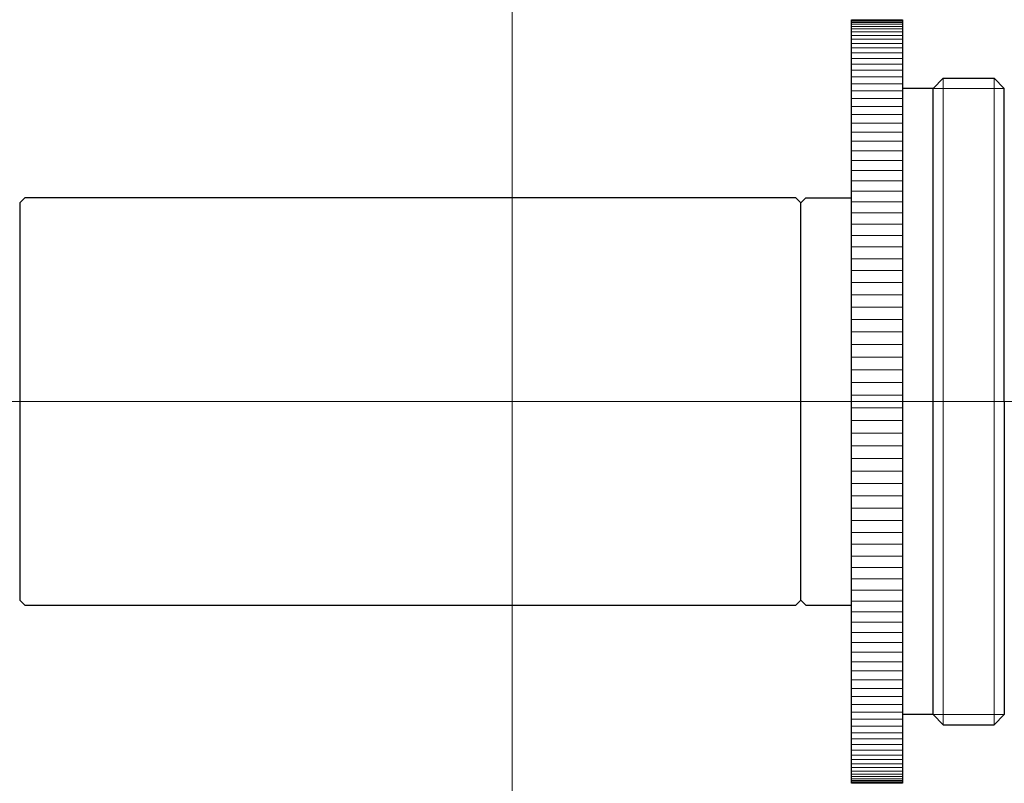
# Model space of a CAD drawing. Header units: millimetres. Extents: x -19.4 to 19.4, y 285 to 315.
import ezdxf

# ---------------------------------------------------------------- set-up
doc = ezdxf.new("R2010")
doc.units = ezdxf.units.MM
doc.header["$LTSCALE"] = 0.25
doc.layers.add('00_補助線', color=252, linetype='Continuous', lineweight=0, plot=False)
doc.layers.add('01_外形線', color=7, linetype='Continuous', lineweight=30)
doc.layers.add('06_面取線', color=7, linetype='Continuous', lineweight=9)

msp = doc.modelspace()

# ---------------------------------------------------------------- linework, layer by layer
at = {"layer": '00_補助線'}
for p, direction in [((0, 0), (0, 1)), ((0, 300), (1, 0))]:
    msp.add_xline(p, direction, dxfattribs=at)
at = {"layer": '01_外形線'}
for p, q in [((13.35, 285), (13.35, 315)), ((13.35, 315), (15.35, 315)), ((15.35, 315), (15.35, 285)), ((16.55, 312.3), (16.95, 312.7)), ((16.95, 312.7), (18.95, 312.7)), ((18.95, 312.7), (19.35, 312.3)), ((16.55, 312.3), (15.35, 312.3)), ((16.55, 287.7), (16.55, 312.3)), ((19.35, 300), (19.35, 312.3)), ((-19.35, 307.8), (-19.15, 308)), ((-19.35, 307.8), (-19.35, 292.2)), ((11.15, 308), (-19.15, 308)), ((11.15, 308), (11.35, 307.8)), ((11.35, 307.8), (11.55, 308)), ((11.35, 292.2), (11.35, 307.8)), ((11.55, 308), (13.35, 308)), ((19.35, 300), (19.35, 287.7)), ((-19.35, 292.2), (-19.15, 292)), ((11.15, 292), (11.35, 292.2)), ((11.35, 292.2), (11.55, 292)), ((-19.15, 292), (11.15, 292)), ((11.55, 292), (13.35, 292)), ((16.55, 287.7), (15.35, 287.7)), ((16.55, 287.7), (16.95, 287.3)), ((18.95, 287.3), (19.35, 287.7)), ((16.95, 287.3), (18.95, 287.3)), ((15.35, 285), (13.35, 285))]:
    msp.add_line(p, q, dxfattribs=at)
at = {"layer": '06_面取線'}
for p, q in [((13.35, 314.943), (15.35, 314.943)), ((13.35, 314.891), (15.35, 314.891)), ((13.35, 314.822), (15.35, 314.822)), ((13.35, 314.737), (15.35, 314.737)), ((13.35, 314.636), (15.35, 314.636)), ((13.35, 314.519), (15.35, 314.519)), ((13.35, 314.385), (15.35, 314.385)), ((13.35, 314.235), (15.35, 314.235)), ((13.35, 314.07), (15.35, 314.07)), ((13.35, 313.889), (15.35, 313.889)), ((13.35, 313.692), (15.35, 313.692)), ((13.35, 313.48), (15.35, 313.48)), ((13.35, 313.253), (15.35, 313.253)), ((13.35, 313.012), (15.35, 313.012)), ((13.35, 312.756), (15.35, 312.756)), ((16.95, 312.7), (16.95, 287.3)), ((18.95, 287.3), (18.95, 312.7)), ((13.35, 312.486), (15.35, 312.486)), ((13.35, 312.202), (15.35, 312.202)), ((19.35, 312.3), (16.55, 312.3)), ((13.35, 311.904), (15.35, 311.904)), ((13.35, 311.593), (15.35, 311.593)), ((13.35, 311.27), (15.35, 311.27)), ((13.35, 310.934), (15.35, 310.934)), ((13.35, 310.585), (15.35, 310.585)), ((13.35, 310.225), (15.35, 310.225)), ((13.35, 309.854), (15.35, 309.854)), ((13.35, 309.471), (15.35, 309.471)), ((13.35, 309.078), (15.35, 309.078)), ((13.35, 308.675), (15.35, 308.675)), ((13.35, 308.263), (15.35, 308.263)), ((13.35, 307.841), (15.35, 307.841)), ((13.35, 307.41), (15.35, 307.41)), ((13.35, 306.971), (15.35, 306.971)), ((13.35, 306.525), (15.35, 306.525)), ((13.35, 306.071), (15.35, 306.071)), ((13.35, 305.611), (15.35, 305.611)), ((13.35, 305.144), (15.35, 305.144)), ((13.35, 304.671), (15.35, 304.671)), ((13.35, 304.194), (15.35, 304.194)), ((13.35, 303.711), (15.35, 303.711)), ((13.35, 303.225), (15.35, 303.225)), ((13.35, 302.735), (15.35, 302.735)), ((13.35, 302.242), (15.35, 302.242)), ((13.35, 301.746), (15.35, 301.746)), ((13.35, 301.249), (15.35, 301.249)), ((13.35, 300.75), (15.35, 300.75)), ((13.35, 300.25), (15.35, 300.25)), ((13.35, 299.75), (15.35, 299.75)), ((13.35, 299.25), (15.35, 299.25)), ((13.35, 298.751), (15.35, 298.751)), ((13.35, 298.254), (15.35, 298.254)), ((13.35, 297.758), (15.35, 297.758)), ((13.35, 297.265), (15.35, 297.265)), ((13.35, 296.775), (15.35, 296.775)), ((13.35, 296.289), (15.35, 296.289)), ((13.35, 295.806), (15.35, 295.806)), ((13.35, 295.329), (15.35, 295.329)), ((13.35, 294.856), (15.35, 294.856)), ((13.35, 294.389), (15.35, 294.389)), ((13.35, 293.929), (15.35, 293.929)), ((13.35, 293.475), (15.35, 293.475)), ((13.35, 293.029), (15.35, 293.029)), ((13.35, 292.59), (15.35, 292.59)), ((13.35, 292.159), (15.35, 292.159)), ((13.35, 291.737), (15.35, 291.737)), ((13.35, 291.325), (15.35, 291.325)), ((13.35, 290.922), (15.35, 290.922)), ((13.35, 290.529), (15.35, 290.529)), ((13.35, 290.146), (15.35, 290.146)), ((13.35, 289.775), (15.35, 289.775)), ((13.35, 289.415), (15.35, 289.415)), ((13.35, 289.066), (15.35, 289.066)), ((13.35, 288.73), (15.35, 288.73)), ((13.35, 288.407), (15.35, 288.407)), ((13.35, 288.096), (15.35, 288.096)), ((13.35, 287.798), (15.35, 287.798)), ((19.35, 287.7), (16.55, 287.7)), ((13.35, 287.514), (15.35, 287.514)), ((13.35, 287.244), (15.35, 287.244)), ((13.35, 286.988), (15.35, 286.988)), ((13.35, 286.747), (15.35, 286.747)), ((13.35, 286.52), (15.35, 286.52)), ((13.35, 286.308), (15.35, 286.308)), ((13.35, 286.111), (15.35, 286.111)), ((13.35, 285.93), (15.35, 285.93)), ((13.35, 285.765), (15.35, 285.765)), ((13.35, 285.615), (15.35, 285.615)), ((13.35, 285.481), (15.35, 285.481)), ((13.35, 285.364), (15.35, 285.364)), ((13.35, 285.263), (15.35, 285.263)), ((13.35, 285.178), (15.35, 285.178)), ((13.35, 285.109), (15.35, 285.109)), ((13.35, 285.057), (15.35, 285.057))]:
    msp.add_line(p, q, dxfattribs=at)

doc.saveas('drawing.dxf')
